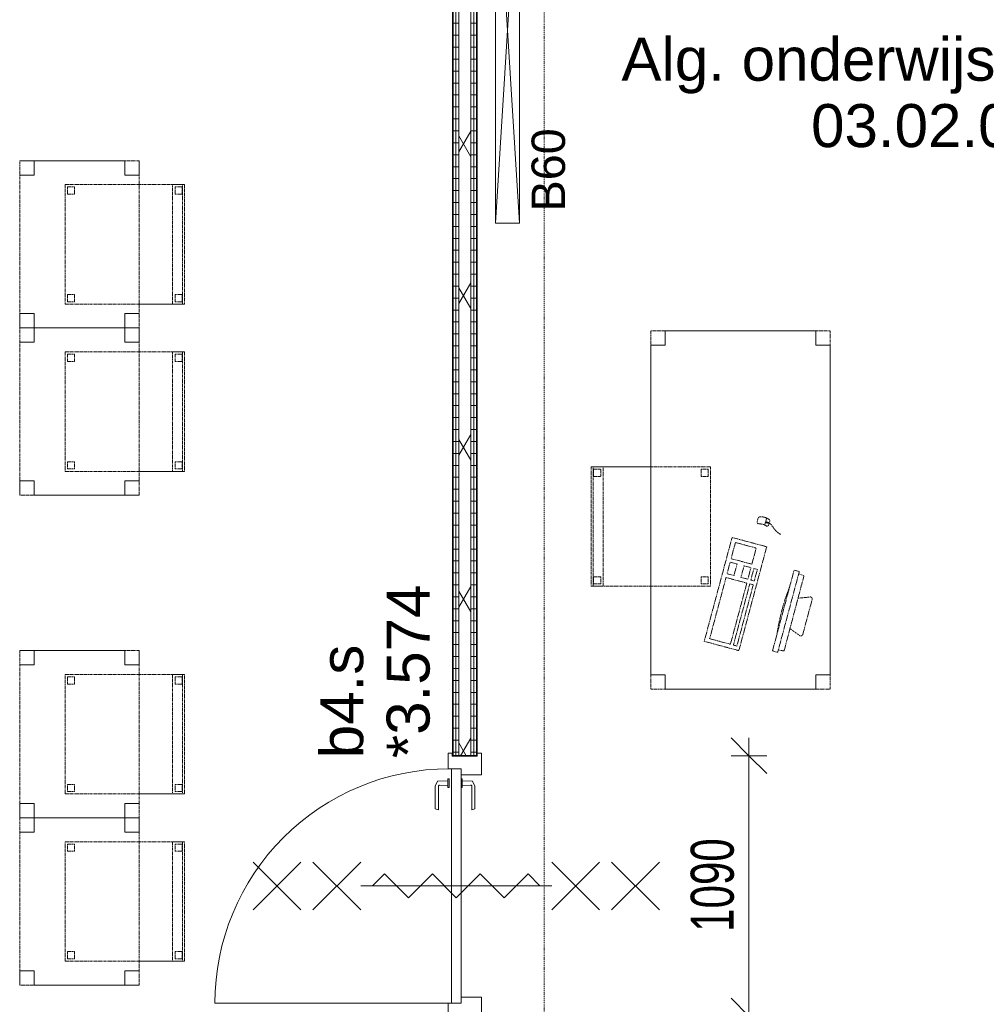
# Model space of a CAD drawing. Header units: millimetres. Extents: x -80560 to 110805, y -11020 to 52719.
# Tile 79 of 145: x 68132 to 72177, y 10370 to 14490. Entities that reach past the tile are written whole.
import ezdxf

# ---------------------------------------------------------------- set-up
doc = ezdxf.new("R2010")
doc.units = ezdxf.units.MM
doc.linetypes.add('DASHDOT2', pattern=[8, 4, -2, 0, -2])
doc.linetypes.add('DASHED2', pattern=[6, 4, -2])
for name, color, linetype, lineweight in [('A-ANNO-DIMS', 211, 'Continuous', 9), ('A-ANNO-DIMS-100', 211, 'Continuous', 9), ('A-ANNO-NOTE', 131, 'Continuous', 18), ('A-AREA-IDEN', 2, 'Continuous', 9), ('A-DETL-GENF', 92, 'Continuous', 18), ('A-DOOR', 31, 'Continuous', 18), ('A-GLAZ', 151, 'Continuous', 18), ('A-GLAZ-IDEN', 152, 'Continuous', 18), ('A-WALL', 113, 'Continuous', 35), ('A-WALL-PATT', 111, 'Continuous', 35), ('E-ELEC-EQPM', 71, 'Continuous', 18), ('I-FURN', 30, 'Continuous', 18), ('I-WALL', 2, 'Continuous', 18)]:
    doc.layers.add(name, color=color, linetype=linetype, lineweight=lineweight)
doc.styles.add('Arial', font='arial.ttf', dxfattribs={"height": 180})
doc.styles.add('Arial_1', font='arial.ttf', dxfattribs={"height": 140})
doc.styles.add('Arial_5', font='arial.ttf', dxfattribs={"width": 0.7, "height": 180})
doc.dimstyles.new('n3o_1_8_3', dxfattribs={"dimscale": 304.8, "dimtxt": 183.646692, "dimasz": 0.492126, "dimexe": 0.246063, "dimexo": 0.0625, "dimgap": 0.032808, "dimtad": 1, "dimdec": 0, "dimdsep": 46, "dimtxsty": 'Arial_5', "dimblk1": 'OBLIQUE', "dimblk2": 'OBLIQUE', "dimsah": 1, "dimcen": 0.09, "dimdle": 0.246063, "dimazin": 0, "dimtfac": 1, "dimtdec": 4, "dimtix": 1, "dimtmove": 0, "dimatfit": 3, "dimfxl": 0.246063, "dimfxlon": 1, "dimtvp": 1, "dimtolj": 1, "dimtzin": 0, "dimarcsym": 2})
pattern_1 = [(180, (70044.82, 14075), (-1e-13, -50), [])]

# ---------------------------------------------------------------- blocks, each defined once
blk = doc.blocks.new('82_tafel1 - tafel 500x700 2-30673039-DO_03 derde verdieping')
at = {"layer": 'I-FURN', "linetype": 'DASHED2'}
for p, q in [((350, 250), (-350, 250)), ((-350, 250), (-350, -250)), ((350, 250), (-350, 250)), ((-350, 250), (-350, -250)), ((-350, 250), (-350, 190)), ((-290, 250), (-350, 250)), ((-290, 190), (-290, 250)), ((-290, 250), (290, 250)), ((-290, 250), (-290, 190)), ((290, 250), (290, 190)), ((290, 190), (290, 250)), ((350, 250), (290, 250)), ((350, -250), (350, 250)), ((350, -250), (350, 250)), ((350, 190), (350, 250)), ((-350, -190), (-350, 190)), ((-350, 190), (-290, 190)), ((-290, 190), (-350, 190)), ((290, 190), (350, 190)), ((350, 190), (290, 190)), ((350, 190), (350, -190)), ((-290, -190), (-350, -190)), ((-350, -190), (-290, -190)), ((-350, -190), (-350, -250)), ((-290, -250), (-290, -190)), ((-290, -190), (-290, -250)), ((350, -190), (290, -190)), ((290, -190), (290, -250)), ((290, -250), (290, -190)), ((290, -190), (350, -190)), ((350, -250), (350, -190)), ((-350, -250), (350, -250)), ((-350, -250), (350, -250)), ((-350, -250), (-290, -250)), ((290, -250), (-290, -250)), ((290, -250), (350, -250))]:
    blk.add_line(p, q, dxfattribs=at)
blk = doc.blocks.new('82_zitmeubel - stoel 500x500-V168-DO_03 derde verdieping')
at = {"layer": 'I-FURN', "linetype": 'DASHED2'}
for p, q in [((-192.1, -73), (-192.1, 237)), ((-192.1, 237), (-192.1, -73)), ((-192.1, 237), (307.9, 237)), ((-192.1, 237), (307.9, 237)), ((-182.1, 226), (-182.1, 198)), ((-182.1, 198), (-182.1, 226)), ((-153.1, 227), (-181.1, 227)), ((-181.1, 227), (-153.1, 227)), ((-152.1, 198), (-152.1, 226)), ((-152.1, 226), (-152.1, 198)), ((267.9, 226), (267.9, 198)), ((267.9, 198), (267.9, 226)), ((296.9, 227), (268.9, 227)), ((268.9, 227), (296.9, 227)), ((297.9, 198), (297.9, 226)), ((297.9, 226), (297.9, 198)), ((307.9, 237), (307.9, -73)), ((307.9, -73), (307.9, 237)), ((-181.1, 197), (-153.1, 197)), ((-153.1, 197), (-181.1, 197)), ((268.9, 197), (296.9, 197)), ((296.9, 197), (268.9, 197)), ((-192.1, -213), (-192.1, -73)), ((-192.1, -73), (-192.1, -263)), ((307.9, -73), (307.9, -213)), ((307.9, -263), (307.9, -73)), ((-192.1, -254.1), (-192.1, -213)), ((307.9, -213), (-192.1, -213)), ((-182.1, -224), (-182.1, -252)), ((-182.1, -252), (-182.1, -224)), ((-153.1, -223), (-181.1, -223)), ((-181.1, -223), (-153.1, -223)), ((-152.1, -252), (-152.1, -224)), ((-152.1, -224), (-152.1, -252)), ((267.9, -224), (267.9, -252)), ((267.9, -252), (267.9, -224)), ((296.9, -223), (268.9, -223)), ((268.9, -223), (296.9, -223)), ((297.9, -252), (297.9, -224)), ((297.9, -224), (297.9, -252)), ((307.9, -213), (307.9, -254.1)), ((-192.1, -263), (-192.1, -254.1)), ((307.9, -254.1), (-192.1, -254.1)), ((-192.1, -263), (307.9, -263)), ((-192.1, -263), (307.9, -263)), ((-181.1, -253), (-153.1, -253)), ((-153.1, -253), (-181.1, -253)), ((268.9, -253), (296.9, -253)), ((296.9, -253), (268.9, -253)), ((307.9, -254.1), (307.9, -263))]:
    blk.add_line(p, q, dxfattribs=at)
for centre, start, end in [((-181.1, 226), 90, 180), ((-181.1, 226), 90, 180), ((-153.1, 226), 360, 90), ((-153.1, 226), 360, 90), ((268.9, 226), 105, 180), ((268.9, 226), 120, 180), ((268.9, 226), 90, 120), ((268.9, 226), 90, 105), ((296.9, 226), 360, 90), ((296.9, 226), 360, 90), ((-181.1, 198), 180, 270), ((-181.1, 198), 180, 270), ((-153.1, 198), 270, 0), ((-153.1, 198), 270, 0), ((268.9, 198), 180, 270), ((268.9, 198), 180, 270), ((296.9, 198), 270, 360), ((296.9, 198), 270, 360), ((-181.1, -224), 90, 180), ((-181.1, -224), 150, 165), ((-181.1, -224), 165, 180), ((-181.1, -224), 135, 150), ((-181.1, -224), 90, 135), ((-153.1, -224), 0, 90), ((-153.1, -224), 0, 90), ((268.9, -224), 90, 180), ((268.9, -224), 90, 180), ((296.9, -224), 0, 90), ((296.9, -224), 0, 90), ((-181.1, -252), 180, 195), ((-181.1, -252), 180, 270), ((-181.1, -252), 195, 210), ((-181.1, -252), 210, 270), ((-153.1, -252), 270, 0), ((-153.1, -252), 270, 0), ((268.9, -252), 180, 270), ((268.9, -252), 180, 270), ((296.9, -252), 270, 0), ((296.9, -252), 270, 0)]:
    blk.add_arc(centre, 1, start, end, dxfattribs=at)
blk = doc.blocks.new('82_zitmeubel - stoel 500x500-V161-DO_03 derde verdieping')
at = {"layer": 'I-FURN', "linetype": 'DASHED2'}
for p, q in [((-192.1, -73), (-192.1, 237)), ((-192.1, 237), (-192.1, -73)), ((-192.1, 237), (307.9, 237)), ((-192.1, 237), (307.9, 237)), ((-182.1, 226), (-182.1, 198)), ((-182.1, 198), (-182.1, 226)), ((-153.1, 227), (-181.1, 227)), ((-181.1, 227), (-153.1, 227)), ((-152.1, 198), (-152.1, 226)), ((-152.1, 226), (-152.1, 198)), ((267.9, 226), (267.9, 198)), ((267.9, 198), (267.9, 226)), ((296.9, 227), (268.9, 227)), ((268.9, 227), (296.9, 227)), ((297.9, 198), (297.9, 226)), ((297.9, 226), (297.9, 198)), ((307.9, 237), (307.9, -73)), ((307.9, -73), (307.9, 237)), ((-181.1, 197), (-153.1, 197)), ((-153.1, 197), (-181.1, 197)), ((268.9, 197), (296.9, 197)), ((296.9, 197), (268.9, 197)), ((-192.1, -213), (-192.1, -73)), ((-192.1, -73), (-192.1, -263)), ((307.9, -73), (307.9, -213)), ((307.9, -263), (307.9, -73)), ((-192.1, -254.1), (-192.1, -213)), ((307.9, -213), (-192.1, -213)), ((-182.1, -224), (-182.1, -252)), ((-182.1, -252), (-182.1, -224)), ((-153.1, -223), (-181.1, -223)), ((-181.1, -223), (-153.1, -223)), ((-152.1, -252), (-152.1, -224)), ((-152.1, -224), (-152.1, -252)), ((267.9, -224), (267.9, -252)), ((267.9, -252), (267.9, -224)), ((296.9, -223), (268.9, -223)), ((268.9, -223), (296.9, -223)), ((297.9, -252), (297.9, -224)), ((297.9, -224), (297.9, -252)), ((307.9, -213), (307.9, -254.1)), ((-192.1, -263), (-192.1, -254.1)), ((307.9, -254.1), (-192.1, -254.1)), ((-192.1, -263), (307.9, -263)), ((-192.1, -263), (307.9, -263)), ((-181.1, -253), (-153.1, -253)), ((-153.1, -253), (-181.1, -253)), ((268.9, -253), (296.9, -253)), ((296.9, -253), (268.9, -253)), ((307.9, -254.1), (307.9, -263))]:
    blk.add_line(p, q, dxfattribs=at)
for centre, start, end in [((-181.1, 226), 90, 180), ((-181.1, 226), 90, 180), ((-153.1, 226), 360, 90), ((-153.1, 226), 360, 90), ((268.9, 226), 90, 180), ((268.9, 226), 90, 180), ((296.9, 226), 360, 90), ((296.9, 226), 360, 90), ((-181.1, 198), 180, 270), ((-181.1, 198), 180, 270), ((-153.1, 198), 270, 0), ((-153.1, 198), 270, 0), ((268.9, 198), 180, 270), ((268.9, 198), 180, 270), ((296.9, 198), 270, 360), ((296.9, 198), 270, 360), ((-181.1, -224), 90, 180), ((-181.1, -224), 90, 180), ((-153.1, -224), 0, 90), ((-153.1, -224), 0, 90), ((268.9, -224), 90, 180), ((268.9, -224), 90, 180), ((296.9, -224), 0, 90), ((296.9, -224), 0, 90), ((-181.1, -252), 180, 270), ((-181.1, -252), 180, 270), ((-153.1, -252), 270, 0), ((-153.1, -252), 270, 0), ((268.9, -252), 180, 270), ((268.9, -252), 180, 270), ((296.9, -252), 270, 0), ((296.9, -252), 270, 0)]:
    blk.add_arc(centre, 1, start, end, dxfattribs=at)
blk = doc.blocks.new('82_zitmeubel - stoel 500x500-V169-DO_03 derde verdieping')
at = {"layer": 'I-FURN', "linetype": 'DASHED2'}
for p, q in [((-192.1, -73), (-192.1, 237)), ((-192.1, 237), (-192.1, -73)), ((-192.1, 237), (307.9, 237)), ((-192.1, 237), (307.9, 237)), ((-182.1, 226), (-182.1, 198)), ((-182.1, 198), (-182.1, 226)), ((-153.1, 227), (-181.1, 227)), ((-181.1, 227), (-153.1, 227)), ((-152.1, 198), (-152.1, 226)), ((-152.1, 226), (-152.1, 198)), ((267.9, 226), (267.9, 198)), ((267.9, 198), (267.9, 226)), ((296.9, 227), (268.9, 227)), ((268.9, 227), (296.9, 227)), ((297.9, 198), (297.9, 226)), ((297.9, 226), (297.9, 198)), ((307.9, 237), (307.9, -73)), ((307.9, -73), (307.9, 237)), ((-181.1, 197), (-153.1, 197)), ((-153.1, 197), (-181.1, 197)), ((268.9, 197), (296.9, 197)), ((296.9, 197), (268.9, 197)), ((-192.1, -213), (-192.1, -73)), ((-192.1, -73), (-192.1, -263)), ((307.9, -73), (307.9, -213)), ((307.9, -263), (307.9, -73)), ((-192.1, -254.1), (-192.1, -213)), ((307.9, -213), (-192.1, -213)), ((-182.1, -224), (-182.1, -252)), ((-182.1, -252), (-182.1, -224)), ((-153.1, -223), (-181.1, -223)), ((-181.1, -223), (-153.1, -223)), ((-152.1, -252), (-152.1, -224)), ((-152.1, -224), (-152.1, -252)), ((267.9, -224), (267.9, -252)), ((267.9, -252), (267.9, -224)), ((296.9, -223), (268.9, -223)), ((268.9, -223), (296.9, -223)), ((297.9, -252), (297.9, -224)), ((297.9, -224), (297.9, -252)), ((307.9, -213), (307.9, -254.1)), ((-192.1, -263), (-192.1, -254.1)), ((307.9, -254.1), (-192.1, -254.1)), ((-192.1, -263), (307.9, -263)), ((-192.1, -263), (307.9, -263)), ((-181.1, -253), (-153.1, -253)), ((-153.1, -253), (-181.1, -253)), ((268.9, -253), (296.9, -253)), ((296.9, -253), (268.9, -253)), ((307.9, -254.1), (307.9, -263))]:
    blk.add_line(p, q, dxfattribs=at)
for centre, start, end in [((-181.1, 226), 90, 180), ((-181.1, 226), 90, 180), ((-153.1, 226), 360, 90), ((-153.1, 226), 360, 90), ((268.9, 226), 90, 180), ((268.9, 226), 90, 180), ((296.9, 226), 360, 90), ((296.9, 226), 15, 90), ((296.9, 226), 360, 15), ((-181.1, 198), 180, 270), ((-181.1, 198), 180, 270), ((-153.1, 198), 270, 0), ((-153.1, 198), 270, 0), ((268.9, 198), 180, 270), ((268.9, 198), 180, 270), ((296.9, 198), 270, 360), ((296.9, 198), 270, 315), ((296.9, 198), 315, 330), ((296.9, 198), 330, 360), ((-181.1, -224), 90, 180), ((-181.1, -224), 150, 165), ((-181.1, -224), 165, 180), ((-181.1, -224), 135, 150), ((-181.1, -224), 90, 135), ((-153.1, -224), 0, 90), ((-153.1, -224), 0, 90), ((268.9, -224), 90, 180), ((268.9, -224), 90, 180), ((296.9, -224), 0, 90), ((296.9, -224), 0, 90), ((-181.1, -252), 180, 195), ((-181.1, -252), 180, 270), ((-181.1, -252), 195, 210), ((-181.1, -252), 210, 270), ((-153.1, -252), 270, 0), ((-153.1, -252), 270, 0), ((268.9, -252), 180, 270), ((268.9, -252), 180, 270), ((296.9, -252), 270, 0), ((296.9, -252), 270, 0)]:
    blk.add_arc(centre, 1, start, end, dxfattribs=at)
blk = doc.blocks.new('82_zitmeubel - stoel 500x500-V170-DO_03 derde verdieping')
at = {"layer": 'I-FURN', "linetype": 'DASHED2'}
for p, q in [((-192.1, -73), (-192.1, 237)), ((-192.1, 237), (-192.1, -73)), ((-192.1, 237), (307.9, 237)), ((-192.1, 237), (307.9, 237)), ((-182.1, 226), (-182.1, 198)), ((-182.1, 198), (-182.1, 226)), ((-153.1, 227), (-181.1, 227)), ((-181.1, 227), (-153.1, 227)), ((-152.1, 198), (-152.1, 226)), ((-152.1, 226), (-152.1, 198)), ((267.9, 226), (267.9, 198)), ((267.9, 198), (267.9, 226)), ((296.9, 227), (268.9, 227)), ((268.9, 227), (296.9, 227)), ((297.9, 198), (297.9, 226)), ((297.9, 226), (297.9, 198)), ((307.9, 237), (307.9, -73)), ((307.9, -73), (307.9, 237)), ((-181.1, 197), (-153.1, 197)), ((-153.1, 197), (-181.1, 197)), ((268.9, 197), (296.9, 197)), ((296.9, 197), (268.9, 197)), ((-192.1, -213), (-192.1, -73)), ((-192.1, -73), (-192.1, -263)), ((307.9, -73), (307.9, -213)), ((307.9, -263), (307.9, -73)), ((-192.1, -254.1), (-192.1, -213)), ((307.9, -213), (-192.1, -213)), ((-182.1, -224), (-182.1, -252)), ((-182.1, -252), (-182.1, -224)), ((-153.1, -223), (-181.1, -223)), ((-181.1, -223), (-153.1, -223)), ((-152.1, -252), (-152.1, -224)), ((-152.1, -224), (-152.1, -252)), ((267.9, -224), (267.9, -252)), ((267.9, -252), (267.9, -224)), ((296.9, -223), (268.9, -223)), ((268.9, -223), (296.9, -223)), ((297.9, -252), (297.9, -224)), ((297.9, -224), (297.9, -252)), ((307.9, -213), (307.9, -254.1)), ((-192.1, -263), (-192.1, -254.1)), ((307.9, -254.1), (-192.1, -254.1)), ((-192.1, -263), (307.9, -263)), ((-192.1, -263), (307.9, -263)), ((-181.1, -253), (-153.1, -253)), ((-153.1, -253), (-181.1, -253)), ((268.9, -253), (296.9, -253)), ((296.9, -253), (268.9, -253)), ((307.9, -254.1), (307.9, -263))]:
    blk.add_line(p, q, dxfattribs=at)
for centre, start, end in [((-181.1, 226), 90, 180), ((-181.1, 226), 150, 165), ((-181.1, 226), 165, 180), ((-181.1, 226), 135, 150), ((-181.1, 226), 120, 135), ((-181.1, 226), 105, 120), ((-181.1, 226), 90, 105), ((-153.1, 226), 360, 90), ((-153.1, 226), 75, 90), ((-153.1, 226), 45, 75), ((-153.1, 226), 30, 45), ((-153.1, 226), 360, 30), ((268.9, 226), 90, 180), ((268.9, 226), 150, 165), ((268.9, 226), 165, 180), ((268.9, 226), 135, 150), ((268.9, 226), 120, 135), ((268.9, 226), 90, 120), ((296.9, 226), 360, 90), ((296.9, 226), 75, 90), ((296.9, 226), 60, 75), ((296.9, 226), 45, 60), ((296.9, 226), 360, 45), ((-181.1, 198), 180, 270), ((-181.1, 198), 180, 195), ((-181.1, 198), 195, 225), ((-181.1, 198), 225, 240), ((-181.1, 198), 240, 255), ((-181.1, 198), 255, 270), ((-153.1, 198), 270, 0), ((-153.1, 198), 270, 300), ((-153.1, 198), 300, 315), ((-153.1, 198), 315, 330), ((-153.1, 198), 330, 0), ((268.9, 198), 180, 270), ((268.9, 198), 180, 195), ((268.9, 198), 195, 255), ((268.9, 198), 255, 270), ((296.9, 198), 270, 360), ((296.9, 198), 270, 345), ((296.9, 198), 345, 360), ((-181.1, -224), 90, 180), ((-181.1, -224), 90, 180), ((-153.1, -224), 0, 90), ((-153.1, -224), 0, 90), ((268.9, -224), 90, 180), ((268.9, -224), 90, 180), ((296.9, -224), 0, 90), ((296.9, -224), 0, 90), ((-181.1, -252), 180, 270), ((-181.1, -252), 180, 270), ((-153.1, -252), 270, 0), ((-153.1, -252), 270, 0), ((268.9, -252), 180, 270), ((268.9, -252), 180, 270), ((296.9, -252), 270, 0), ((296.9, -252), 270, 0)]:
    blk.add_arc(centre, 1, start, end, dxfattribs=at)
blk = doc.blocks.new('82_tafel1 - tafel 750x1500x700 2-30673035-DO_03 derde verdieping')
at = {"layer": 'I-FURN', "linetype": 'DASHED2'}
for p, q in [((750, 375), (-750, 375)), ((-750, 375), (-750, -375)), ((750, 375), (-750, 375)), ((-750, 375), (-750, -375)), ((-750, 375), (-750, 315)), ((-690, 375), (-750, 375)), ((-690, 315), (-690, 375)), ((-690, 375), (690, 375)), ((-690, 375), (-690, 315)), ((690, 375), (690, 315)), ((690, 315), (690, 375)), ((750, 375), (690, 375)), ((750, -375), (750, 375)), ((750, -375), (750, 375)), ((750, 315), (750, 375)), ((-750, -315), (-750, 315)), ((-750, 315), (-690, 315)), ((-690, 315), (-750, 315)), ((690, 315), (750, 315)), ((750, 315), (690, 315)), ((750, 315), (750, -315)), ((-690, -315), (-750, -315)), ((-750, -315), (-690, -315)), ((-750, -315), (-750, -375)), ((-690, -375), (-690, -315)), ((-690, -315), (-690, -375)), ((750, -315), (690, -315)), ((690, -315), (690, -375)), ((690, -375), (690, -315)), ((690, -315), (750, -315)), ((750, -375), (750, -315)), ((-750, -375), (750, -375)), ((-750, -375), (750, -375)), ((-750, -375), (-690, -375)), ((690, -375), (-690, -375)), ((690, -375), (750, -375))]:
    blk.add_line(p, q, dxfattribs=at)
blk = doc.blocks.new('82_zitmeubel - stoel 500x500-V182-DO_03 derde verdieping')
at = {"layer": 'I-FURN', "linetype": 'DASHED2'}
for p, q in [((-192.1, -13), (-192.1, 237)), ((-192.1, 237), (-192.1, -13)), ((-192.1, 237), (307.9, 237)), ((-192.1, 237), (307.9, 237)), ((-182.1, 226), (-182.1, 198)), ((-182.1, 198), (-182.1, 226)), ((-153.1, 227), (-181.1, 227)), ((-181.1, 227), (-153.1, 227)), ((-152.1, 198), (-152.1, 226)), ((-152.1, 226), (-152.1, 198)), ((267.9, 226), (267.9, 198)), ((267.9, 198), (267.9, 226)), ((296.9, 227), (268.9, 227)), ((268.9, 227), (296.9, 227)), ((297.9, 198), (297.9, 226)), ((297.9, 226), (297.9, 198)), ((307.9, 237), (307.9, -13)), ((307.9, -13), (307.9, 237)), ((-181.1, 197), (-153.1, 197)), ((-153.1, 197), (-181.1, 197)), ((268.9, 197), (296.9, 197)), ((296.9, 197), (268.9, 197)), ((-192.1, -213), (-192.1, -13)), ((-192.1, -13), (-192.1, -263)), ((307.9, -13), (307.9, -213)), ((307.9, -263), (307.9, -13)), ((-192.1, -254.1), (-192.1, -213)), ((307.9, -213), (-192.1, -213)), ((-182.1, -224), (-182.1, -252)), ((-182.1, -252), (-182.1, -224)), ((-153.1, -223), (-181.1, -223)), ((-181.1, -223), (-153.1, -223)), ((-152.1, -252), (-152.1, -224)), ((-152.1, -224), (-152.1, -252)), ((267.9, -224), (267.9, -252)), ((267.9, -252), (267.9, -224)), ((296.9, -223), (268.9, -223)), ((268.9, -223), (296.9, -223)), ((297.9, -252), (297.9, -224)), ((297.9, -224), (297.9, -252)), ((307.9, -213), (307.9, -254.1)), ((-192.1, -263), (-192.1, -254.1)), ((307.9, -254.1), (-192.1, -254.1)), ((-192.1, -263), (307.9, -263)), ((-192.1, -263), (307.9, -263)), ((-181.1, -253), (-153.1, -253)), ((-153.1, -253), (-181.1, -253)), ((268.9, -253), (296.9, -253)), ((296.9, -253), (268.9, -253)), ((307.9, -254.1), (307.9, -263))]:
    blk.add_line(p, q, dxfattribs=at)
for centre, start, end in [((-181.1, 226), 90, 180), ((-181.1, 226), 150, 180), ((-181.1, 226), 120, 150), ((-181.1, 226), 90, 120), ((-153.1, 226), 360, 90), ((-153.1, 226), 45, 90), ((-153.1, 226), 360, 45), ((268.9, 226), 90, 180), ((268.9, 226), 105, 180), ((268.9, 226), 90, 105), ((296.9, 226), 360, 90), ((296.9, 226), 30, 90), ((296.9, 226), 360, 30), ((-181.1, 198), 180, 270), ((-181.1, 198), 180, 270), ((-153.1, 198), 270, 0), ((-153.1, 198), 270, 330), ((-153.1, 198), 330, 0), ((268.9, 198), 180, 270), ((268.9, 198), 180, 255), ((268.9, 198), 255, 270), ((296.9, 198), 270, 360), ((296.9, 198), 270, 285), ((296.9, 198), 285, 330), ((296.9, 198), 330, 360), ((-181.1, -224), 90, 180), ((-181.1, -224), 90, 180), ((-153.1, -224), 0, 90), ((-153.1, -224), 0, 90), ((268.9, -224), 90, 180), ((268.9, -224), 90, 180), ((296.9, -224), 0, 90), ((296.9, -224), 0, 90), ((-181.1, -252), 180, 270), ((-181.1, -252), 180, 270), ((-153.1, -252), 270, 0), ((-153.1, -252), 270, 285), ((-153.1, -252), 285, 300), ((-153.1, -252), 300, 315), ((-153.1, -252), 315, 0), ((268.9, -252), 180, 270), ((268.9, -252), 180, 270), ((296.9, -252), 270, 0), ((296.9, -252), 270, 0)]:
    blk.add_arc(centre, 1, start, end, dxfattribs=at)
blk = doc.blocks.new('82_computer - std-30673037-DO_03 derde verdieping')
at = {"layer": 'I-FURN', "linetype": 'DASHED2'}
for p, q in [((-225, 0), (225, 0)), ((-225, -150), (-225, 0)), ((-208.5, -19), (56.6, -19)), ((-208.5, -109), (-208.5, -19)), ((56.6, -19), (56.6, -109)), ((73.4, -19), (123.4, -19)), ((73.4, -49), (73.4, -19)), ((123.4, -19), (123.4, -49)), ((138.4, -19), (208.4, -19)), ((138.4, -109), (138.4, -19)), ((208.4, -19), (208.4, -109)), ((225, 0), (225, -150)), ((123.4, -49), (73.4, -49)), ((73.4, -79), (123.4, -79)), ((73.4, -109), (73.4, -79)), ((123.4, -79), (123.4, -109)), ((56.6, -109), (-208.5, -109)), ((-208.5, -121.9), (56.6, -121.9)), ((-208.5, -136.9), (-208.5, -121.9)), ((56.6, -121.9), (56.6, -136.9)), ((123.4, -109), (73.4, -109)), ((73.4, -121.9), (123.4, -121.9)), ((73.4, -136.9), (73.4, -121.9)), ((123.4, -121.9), (123.4, -136.9)), ((208.4, -109), (138.4, -109)), ((340.9, -118.9), (310.5, -118.9)), ((316.4, -84.6), (330.8, -84.6)), ((321.6, -131.6), (321.6, -121.9)), ((321.6, -121.9), (325.5, -121.9)), ((323.6, -118.9), (323.6, -121.9)), ((325.5, -121.9), (325.5, -131.6)), ((225, -150), (-225, -150)), ((56.6, -136.9), (-208.5, -136.9)), ((123.4, -136.9), (73.4, -136.9)), ((330.8, -134.6), (316.4, -134.6)), ((325.5, -131.6), (321.6, -131.6)), ((323.6, -131.6), (323.6, -134.6)), ((-189.7, -286.2), (160.3, -286.2)), ((-189.7, -308.7), (-189.7, -286.2)), ((160.3, -286.2), (160.3, -308.7)), ((160.3, -308.7), (-189.7, -308.7)), ((-179.7, -308.7), (-177.2, -333)), ((148, -332.1), (150.3, -308.7)), ((-177.2, -333), (148, -332.1)), ((-98.4, -380), (-80.4, -332.7)), ((50.9, -332.3), (69, -380)), ((61.6, -390.8), (-90.9, -390.8))]:
    blk.add_line(p, q, dxfattribs=at)
for centre, radius, start, end in [((316.4, -92.6), 8, 90, 180), ((261.6, -109.6), 49.8, 340.0126, 19.9874), ((330.8, -92.6), 8, 0, 90), ((292, -109.6), 49.8, 340.0126, 19.9874), ((316.4, -126.6), 8, 180, 270), ((330.8, -126.6), 8, 270, 360), ((-14.7, -1180.4), 900.1, 83.4513, 96.5487), ((-90.9, -382.8), 8, 159.186, 270), ((61.6, -382.8), 8, 270, 20.814)]:
    blk.add_arc(centre, radius, start, end, dxfattribs=at)
blk.add_open_spline([(290.2, -192.8), (295.7, -164.5), (318.8, -151.1), (323.6, -134.6)], degree=3, dxfattribs=at)
blk = doc.blocks.new('82_apparaat_rechthoekig_met clearance - Digiboard-30673038-DO_03 derde verdieping')
at = {"layer": 'E-ELEC-EQPM'}
for p, q in [((50, 800), (-50, 800)), ((-50, 800), (-50, -800)), ((50, 800), (-50, 800)), ((-50, 800), (-50, -800)), ((50, -800), (-50, 800)), ((-50, -800), (50, 800)), ((50, 800), (-50, 800)), ((-50, 800), (-50, -800)), ((50, -800), (50, 800)), ((50, -800), (50, 800)), ((50, -800), (50, 800)), ((-50, -800), (50, -800)), ((-50, -800), (50, -800)), ((-50, -800), (50, -800))]:
    blk.add_line(p, q, dxfattribs=at)
blk = doc.blocks.new('32_n3o_deur_enkel - 90x139_25_K_980_2410x1110_60zs-32446729-DO_03 derde verdieping')
at = {"layer": 'A-GLAZ'}
for p, q in [((-555, 69.5), (-465, 69.5)), ((-555, 52.5), (-555, 69.5)), ((-543, 52.5), (-555, 52.5)), ((-543, -52.5), (-543, 52.5)), ((-465, 69.5), (-465, -15.5)), ((465, 69.5), (555, 69.5)), ((465, -15.5), (465, 69.5)), ((543, 52.5), (543, -52.5)), ((555, 52.5), (543, 52.5)), ((555, 69.5), (555, 52.5)), ((-555, -52.5), (-543, -52.5)), ((-555, -69.5), (-555, -52.5)), ((-490, -69.5), (-555, -69.5)), ((-490, -55.5), (-490, -69.5)), ((490, -69.5), (490, -55.5)), ((555, -69.5), (490, -69.5)), ((543, -52.5), (555, -52.5)), ((555, -52.5), (555, -69.5))]:
    blk.add_line(p, q, dxfattribs=at)
blk = doc.blocks.new('30_n3o_deur_dicht - 40mm_draai_60min_zs_LS-33372912-DO_03 derde verdieping')
at = {"layer": 'A-DOOR'}
for p, q in [((-980, -40), (-980, 0)), ((-980, 0), (0, 0)), ((0, 0), (0, -40)), ((0, -40), (-980, -40))]:
    blk.add_line(p, q, dxfattribs=at)
blk = doc.blocks.new('30_n3o_beslag_deurkruk_met_schild - std-887349-DO_03 derde verdieping')
at = {"layer": 'A-DOOR'}
for p, q in [((-10, 5), (-7.8, 48.4)), ((-7.8, 48.4), (12.7, 58)), ((12.7, 58), (108, 58)), ((111, 45), (13.3, 45)), ((108, 58), (111, 45)), ((18.5, 5), (-18.5, 5)), ((-18.5, 5), (-18.5, 0)), ((8.3, 39.7), (10, 5)), ((18.5, 0), (18.5, 5))]:
    blk.add_line(p, q, dxfattribs=at)
at = {"layer": 'A-DOOR', "flags": 128}
blk.add_lwpolyline([(13.3, 45), (11.3, 44.6), (9.6, 43.4), (8.6, 41.7), (8.3, 39.7)], dxfattribs=at)
blk = doc.blocks.new('30_n3o_beslag_deurkruk_met_schild - std-V215-DO_03 derde verdieping')
at = {"layer": 'A-DOOR'}
for p, q in [((18.5, 0), (-18.5, 0)), ((-18.5, 0), (-18.5, -5)), ((18.5, -5), (18.5, 0)), ((-18.5, -5), (18.5, -5)), ((-7.8, -48.4), (-10, -5)), ((10, -5), (8.3, -39.7)), ((12.7, -58), (-7.8, -48.4)), ((108, -58), (12.7, -58)), ((13.3, -45), (111, -45)), ((111, -45), (108, -58))]:
    blk.add_line(p, q, dxfattribs=at)
at = {"layer": 'A-DOOR', "flags": 128}
blk.add_lwpolyline([(8.3, -39.7), (8.6, -41.7), (9.6, -43.4), (11.3, -44.6), (13.3, -45)], dxfattribs=at)
blk = doc.blocks.new('00_n3o_symbool_swingangle - std-33372925-DO_03 derde verdieping')
at = {"layer": 'A-DOOR'}
blk.add_line((-415, 10), (-415, 990), dxfattribs=at)
blk.add_arc((-415, 10), 980, 360, 90, dxfattribs=at)
blk = doc.blocks.new('01_n3o_symbool_lijn_met_tekst - brandwerend_B60-32873980-DO_03 derde verdieping')
at = {"layer": 'A-DETL-GENF', "color": 3, "linetype": 'DASHDOT2'}
blk.add_line((0, 0), (7795.2, 0), dxfattribs=at)
blk = doc.blocks.new('DIMBLOCK433-DO_03 derde verdieping')
at = {"layer": 'A-ANNO-DIMS-100'}
for p, q in [((71184.2, 11410), (71109.2, 11485)), ((71184.2, 11485), (71184.2, 10320)), ((71109.2, 11410), (71259.2, 11410)), ((71184.2, 11410), (71109.2, 11410)), ((71184.2, 11410), (71259.2, 11335)), ((71184.2, 10320), (71109.2, 10395)), ((71109.2, 10320), (71259.2, 10320)), ((71184.2, 10320), (71109.2, 10320)), ((71184.2, 10320), (71259.2, 10245))]:
    blk.add_line(p, q, dxfattribs=at)
at = {"layer": 'A-ANNO-DIMS-100', "color": 0, "insert": (70940.5, 10672.9), "char_height": 180, "width": 461.094, "attachment_point": 1, "rotation": 90, "line_spacing_factor": 0.941778, "style": 'Arial_5'}
blk.add_mtext('1090', dxfattribs=at)
blk = doc.blocks.new('_Oblique')
at = {"color": 0, "linetype": 'ByBlock', "lineweight": -2}
blk.add_line((-0.5, -0.5), (0.5, 0.5), dxfattribs=at)
blk = doc.blocks.new('DIMBLOCK434-DO_03 derde verdieping')
at = {"layer": 'A-ANNO-DIMS-100'}
for p, q in [((71184.2, 10320), (71109.2, 10395)), ((71109.2, 10320), (71259.2, 10320)), ((71184.2, 10320), (71109.2, 10320)), ((71184.2, 10320), (71184.2, 10000)), ((71184.2, 10320), (71259.2, 10245)), ((71184.2, 10000), (71109.2, 10075)), ((71259.2, 10000), (71109.2, 10000)), ((71184.2, 10000), (71259.2, 9925)), ((71184.2, 10000), (71259.2, 10000))]:
    blk.add_line(p, q, dxfattribs=at)
at = {"layer": 'A-ANNO-DIMS-100', "color": 0, "insert": (70940.5, 10015.9), "char_height": 180, "width": 345.821, "attachment_point": 1, "rotation": 90, "line_spacing_factor": 0.941778, "style": 'Arial_5'}
blk.add_mtext('320', dxfattribs=at)

msp = doc.modelspace()

# ---------------------------------------------------------------- hatches: boundary and pattern name
at = {"layer": 'A-WALL-PATT', "lineweight": 18}
h = msp.add_hatch(dxfattribs=at)
h.set_pattern_fill('FP_32', color=256, angle=90, style=0, pattern_type=2)
h.set_pattern_definition(pattern_1)
h.paths.add_polyline_path([(69957.3, 10000), (69957.3, 10320), (69944.8, 10320), (69944.8, 10000)], flags=0)
h.paths.add_polyline_path([(69957.3, 11410), (69957.3, 18150), (69944.8, 18150), (69944.8, 11410)], flags=0)
h = msp.add_hatch(dxfattribs=at)
h.set_pattern_fill('FP_32', color=256, angle=90, style=0, pattern_type=2)
h.set_pattern_definition(pattern_1)
h.paths.add_polyline_path([(69969.8, 10000), (69969.8, 10320), (69957.3, 10320), (69957.3, 10000)], flags=0)
h.paths.add_polyline_path([(69969.8, 11410), (69969.8, 18137.5), (69957.3, 18137.5), (69957.3, 11410)], flags=0)
h = msp.add_hatch(dxfattribs=at)
h.set_pattern_fill('FP_2', color=256, style=0, pattern_type=2)
h.set_pattern_definition([(60, (24894.82, 0), (-274.963, 158.75), []), (120, (24894.82, 0), (-274.963, -158.75), [])])
h.paths.add_polyline_path([(70019.8, 10000), (70019.8, 10320), (69969.8, 10320), (69969.8, 10000)], flags=0)
h.paths.add_polyline_path([(70019.8, 11410), (70019.8, 18137.5), (69969.8, 18137.5), (69969.8, 11410)], flags=0)
h = msp.add_hatch(dxfattribs=at)
h.set_pattern_fill('FP_32', color=256, angle=90, style=0, pattern_type=2)
h.set_pattern_definition(pattern_1)
h.paths.add_polyline_path([(70032.3, 10000), (70032.3, 10320), (70019.8, 10320), (70019.8, 10000)], flags=0)
h.paths.add_polyline_path([(70032.3, 11410), (70032.3, 18062.5), (70019.8, 18062.5), (70019.8, 11410)], flags=0)
h = msp.add_hatch(dxfattribs=at)
h.set_pattern_fill('FP_32', color=256, angle=90, style=0, pattern_type=2)
h.set_pattern_definition(pattern_1)
h.paths.add_polyline_path([(70044.8, 10000), (70044.8, 10320), (70032.3, 10320), (70032.3, 10000)], flags=0)
h.paths.add_polyline_path([(70044.8, 11410), (70044.8, 18062.5), (70032.3, 18062.5), (70032.3, 11410)], flags=0)

# ---------------------------------------------------------------- linework, layer by layer
at = {"layer": 'A-ANNO-NOTE', "lineweight": 9}
for p, q in [((69109.3, 10965), (69309.3, 10765)), ((69109.3, 10765), (69309.3, 10965)), ((69359.3, 10965), (69559.3, 10765)), ((69359.3, 10765), (69559.3, 10965)), ((70559.3, 10965), (70359.3, 10765)), ((70559.3, 10765), (70359.3, 10965)), ((70809.3, 10965), (70609.3, 10765)), ((70809.3, 10765), (70609.3, 10965)), ((69659.1, 10915), (69609, 10865)), ((69759.1, 10815), (69659.1, 10915)), ((69859.2, 10915), (69759.1, 10815)), ((69959.3, 10815), (69859.2, 10915)), ((69959.3, 10815), (70059.4, 10915)), ((70059.4, 10915), (70159.5, 10815)), ((70159.5, 10815), (70259.6, 10915)), ((70259.6, 10915), (70309.6, 10865)), ((70359.3, 10865), (69559.3, 10865)), ((70359.3, 10865), (69559.3, 10865))]:
    msp.add_line(p, q, dxfattribs=at)
at = {"layer": 'A-WALL', "lineweight": 18}
for p, q in [((69957.3, 11410), (69957.3, 18137.5)), ((69969.8, 11410), (69969.8, 18137.5)), ((70019.8, 11410), (70019.8, 18137.5)), ((70032.3, 11410), (70032.3, 18062.5))]:
    msp.add_line(p, q, dxfattribs=at)
at = {"layer": 'I-WALL', "lineweight": 35}
for p, q in [((69944.8, 11410), (69944.8, 18150)), ((70044.8, 11410), (70044.8, 18050)), ((69944.8, 11410), (70044.8, 11410))]:
    msp.add_line(p, q, dxfattribs=at)

# ---------------------------------------------------------------- block references
at = {"layer": 'A-DETL-GENF', "color": 3, "linetype": 'DASHDOT2', "rotation": 269.9999999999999}
msp.add_blockref('01_n3o_symbool_lijn_met_tekst - brandwerend_B60-32873980-DO_03 derde verdieping', (70327.2, 17800), dxfattribs=at)
at = {"layer": 'A-DOOR'}
for name, p, rotation in [('00_n3o_symbool_swingangle - std-33372925-DO_03 derde verdieping', (69939.3, 10790), 89.99999999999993), ('30_n3o_deur_dicht - 40mm_draai_60min_zs_LS-33372912-DO_03 derde verdieping', (69979.3, 10375), 269.9999999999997), ('30_n3o_beslag_deurkruk_met_schild - std-V215-DO_03 derde verdieping', (69929.3, 11295), 270.0000000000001), ('30_n3o_beslag_deurkruk_met_schild - std-887349-DO_03 derde verdieping', (69979.3, 11295), 269.9999999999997)]:
    msp.add_blockref(name, p, dxfattribs=dict(at, rotation=rotation))
at = {"layer": 'A-GLAZ', "rotation": 269.9999999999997}
msp.add_blockref('32_n3o_deur_enkel - 90x139_25_K_980_2410x1110_60zs-32446729-DO_03 derde verdieping', (69994.8, 10865), dxfattribs=at)
at = {"layer": 'E-ELEC-EQPM'}
msp.add_blockref('82_apparaat_rechthoekig_met clearance - Digiboard-30673038-DO_03 derde verdieping', (70173.6, 14438.5), dxfattribs=at)
at = {"layer": 'I-FURN', "linetype": 'DASHED2'}
for name, p, rotation in [('82_tafel1 - tafel 500x700 2-30673039-DO_03 derde verdieping', (68382.3, 13550), 90.00000000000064), ('82_zitmeubel - stoel 500x500-V161-DO_03 derde verdieping', (68559.3, 13492.1), 90.00000000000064), ('82_tafel1 - tafel 500x700 2-30673039-DO_03 derde verdieping', (68382.3, 12850), 90.00000000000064), ('82_tafel1 - tafel 750x1500x700 2-30673035-DO_03 derde verdieping', (71148.6, 12438.5), 90.00000000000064), ('82_zitmeubel - stoel 500x500-V168-DO_03 derde verdieping', (68559.3, 12792.1), 90.00000000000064), ('82_zitmeubel - stoel 500x500-V182-DO_03 derde verdieping', (70786.6, 12426.9), 270.0000000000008), ('82_computer - std-30673037-DO_03 derde verdieping', (71055.2, 12105.9), 75.00000000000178), ('82_tafel1 - tafel 500x700 2-30673039-DO_03 derde verdieping', (68382.3, 11500), 90.00000000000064), ('82_zitmeubel - stoel 500x500-V170-DO_03 derde verdieping', (68559.3, 11442.1), 90.00000000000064), ('82_tafel1 - tafel 500x700 2-30673039-DO_03 derde verdieping', (68382.3, 10800), 90.00000000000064), ('82_zitmeubel - stoel 500x500-V169-DO_03 derde verdieping', (68559.3, 10742.1), 90.00000000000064)]:
    msp.add_blockref(name, p, dxfattribs=dict(at, rotation=rotation))

# ---------------------------------------------------------------- texts
at = {"layer": 'A-ANNO-NOTE', "color": 3, "linetype": 'DASHDOT2', "insert": (70274.4, 13687.6), "char_height": 140, "width": 408.861, "attachment_point": 1, "rotation": 90, "style": 'Arial_1'}
msp.add_mtext('B60', dxfattribs=at)
at = {"layer": 'A-AREA-IDEN', "char_height": 180, "attachment_point": 1, "style": 'Arial'}
for s, insert, width in [('Alg. onderwijsruimte groot exact', (70650.4, 14414.7), 4176.792), ('03.02.08/66.5 m²', (71444.1, 14136.9), 2260.759)]:
    msp.add_mtext(s, dxfattribs=dict(at, insert=insert, width=width))
at = {"layer": 'A-GLAZ-IDEN', "lineweight": 9, "char_height": 180, "attachment_point": 1, "rotation": 90, "style": 'Arial'}
for s, insert, width in [('*3.574', (69667.7, 11399.5), 865.822), ('b4.s', (69389.8, 11399.5), 561.181)]:
    msp.add_mtext(s, dxfattribs=dict(at, insert=insert, width=width))

# ---------------------------------------------------------------- dimensions: what is measured, and where the dimension line sits
at = {"layer": 'A-ANNO-DIMS'}
for base, p1, p2, override, picture, middle in [((71184.2, 10320), (71109.2, 11410), (71109.2, 10320), {"dimpost": '<>', "dimfxl": 1090}, 'DIMBLOCK433-DO_03 derde verdieping', (71082.3, 10865)), ((71184.2, 10000), (71109.2, 10320), (71259.2, 10000), {"dimpost": '<>', "dimfxl": 353.411941}, 'DIMBLOCK434-DO_03 derde verdieping', (71082.2, 10160))]:
    dim = msp.add_linear_dim(base=base, p1=p1, p2=p2, angle=90, dimstyle='n3o_1_8_3', override=override, dxfattribs=at)
    dim.commit()
    dim.dimension.update_dxf_attribs({"geometry": picture, "text_midpoint": middle})

doc.saveas('drawing.dxf')
